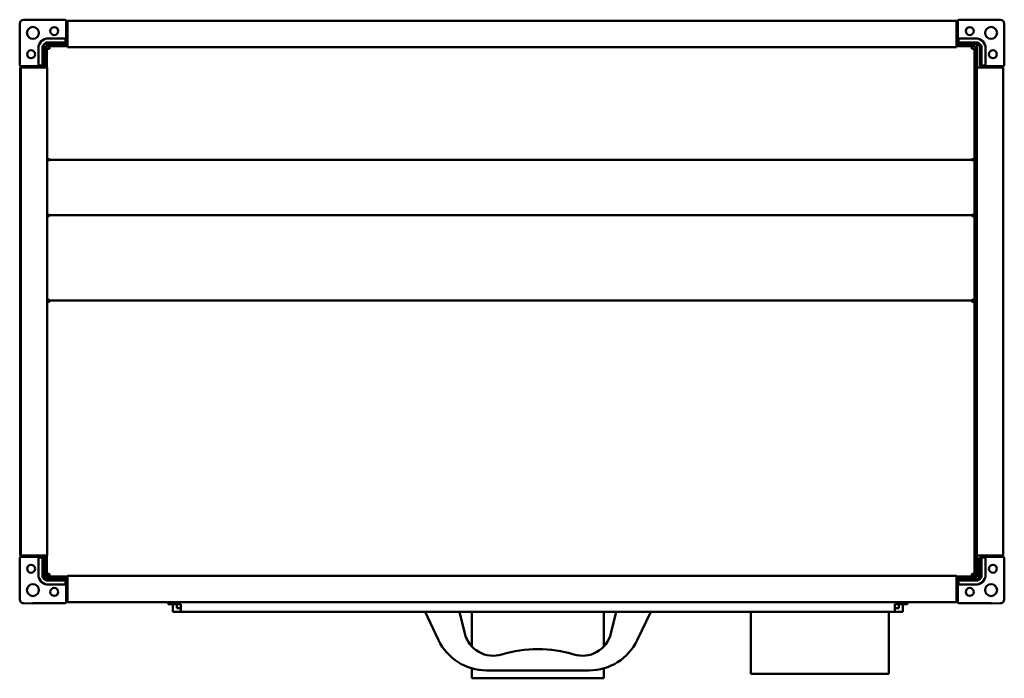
# Model space of a CAD drawing. Header units: millimetres. Extents: x 469 to 1211, y 346 to 842.
import ezdxf

# ---------------------------------------------------------------- set-up
doc = ezdxf.new("R2010")
doc.units = ezdxf.units.MM
doc.header["$LTSCALE"] = 4
doc.layers.add('Widoczne (ISO)', color=7, linetype='Continuous', lineweight=50)

msp = doc.modelspace()

# ---------------------------------------------------------------- linework, layer by layer
at = {"layer": 'Widoczne (ISO)'}
for p, q in [((469.01, 832.32), (469.03, 839.23)), ((472.03, 842.23), (478.94, 842.24)), ((479.17, 842.16), (503.4, 842.16)), ((504.1, 840.66), (503.6, 840.66)), ((504.1, 841.46), (504.1, 840.66)), ((504.1, 840.66), (505, 840.66)), ((504.1, 840.66), (504.1, 828.66)), ((505, 841.46), (505, 840.26)), ((505, 841.46), (1175, 841.46)), ((505, 822.46), (505, 840.26)), ((1175, 841.46), (1175, 840.26)), ((1175, 840.66), (1175.9, 840.66)), ((1175, 822.46), (1175, 840.26)), ((1175.9, 840.66), (1175.9, 841.46)), ((1175.9, 828.66), (1175.9, 840.66)), ((1176.4, 840.66), (1175.9, 840.66)), ((1176.6, 842.16), (1200.83, 842.16)), ((1201.06, 842.24), (1207.97, 842.23)), ((1210.97, 839.23), (1210.99, 832.32)), ((469.1, 807.86), (469.1, 832.08)), ((1210.9, 832.08), (1210.9, 807.86)), ((487.5, 820.76), (487.5, 823.76)), ((490.5, 823.76), (487.5, 823.76)), ((490.1, 824.16), (503.4, 824.16)), ((490.5, 823.76), (505, 823.76)), ((490.6, 828.15), (503.6, 828.15)), ((503.4, 825.05), (490.6, 825.05)), ((503.6, 828.66), (503.6, 828.16)), ((503.6, 828.16), (503.6, 825.1)), ((503.6, 825.1), (503.6, 825.08)), ((505, 825.66), (504.08, 825.66)), ((504.1, 824.9), (504.1, 825.66)), ((1175.92, 825.66), (1175, 825.66)), ((1175, 823.76), (1187.5, 823.76)), ((1175.9, 825.66), (1175.9, 824.9)), ((1176.4, 828.16), (1176.4, 828.66)), ((1176.4, 825.1), (1176.4, 828.16)), ((1176.4, 828.15), (1189.4, 828.15)), ((1176.4, 825.08), (1176.4, 825.1)), ((1189.4, 825.05), (1176.6, 825.05)), ((1176.6, 824.16), (1189.9, 824.16)), ((1187.5, 823.76), (1190.5, 823.76)), ((1190.5, 820.76), (1190.5, 823.76)), ((483.11, 807.66), (483.11, 820.66)), ((486.21, 820.66), (486.21, 807.86)), ((487.1, 807.86), (487.1, 821.16)), ((487.5, 820.76), (487.5, 806.26)), ((490.5, 822.26), (489, 822.26)), ((489, 822.26), (489, 820.76)), ((489, 806.26), (489, 820.76)), ((489.5, 806.26), (489.5, 820.26)), ((489.5, 820.26), (491.5, 820.26)), ((490.5, 822.26), (505, 822.26)), ((491.5, 820.26), (491.5, 822.26)), ((505, 822.46), (505, 821.46)), ((505, 821.46), (1175, 821.46)), ((1175, 822.46), (1175, 821.46)), ((1175, 822.26), (1187.5, 822.26)), ((1186.5, 822.26), (1186.5, 820.26)), ((1186.5, 820.26), (1188.5, 820.26)), ((1187.5, 822.26), (1189, 822.26)), ((1188.5, 820.26), (1188.5, 737.09)), ((1189, 820.76), (1189, 822.26)), ((1189, 423.76), (1189, 820.76)), ((1190.5, 806.26), (1190.5, 820.76)), ((1192.9, 821.16), (1192.9, 807.86)), ((1193.79, 807.86), (1193.79, 820.66)), ((1196.89, 820.66), (1196.89, 807.66)), ((469.3, 806.26), (469.8, 806.26)), ((469.3, 806.26), (469.3, 438.26)), ((470.6, 807.16), (469.8, 807.16)), ((469.8, 806.26), (471, 806.26)), ((469.8, 438.26), (469.8, 806.26)), ((470.6, 807.66), (470.6, 807.16)), ((482.6, 807.16), (470.6, 807.16)), ((470.6, 806.26), (470.6, 807.16)), ((488.8, 806.26), (471, 806.26)), ((483.1, 807.66), (482.6, 807.66)), ((486.16, 807.66), (483.1, 807.66)), ((485.6, 807.17), (485.6, 806.26)), ((485.6, 807.16), (486.36, 807.16)), ((486.18, 807.66), (486.16, 807.66)), ((488.8, 806.26), (489.8, 806.26)), ((489.8, 438.26), (489.8, 806.26)), ((1188.8, 806.26), (1188.5, 806.26)), ((1188.8, 806.26), (1189, 806.26)), ((1190.22, 806.26), (1190.22, 438.26)), ((1190.22, 806.26), (1191.2, 806.26)), ((1209, 806.26), (1191.2, 806.26)), ((1193.64, 807.16), (1194.4, 807.16)), ((1193.84, 807.66), (1193.82, 807.66)), ((1196.9, 807.66), (1193.84, 807.66)), ((1194.4, 806.26), (1194.4, 807.17)), ((1197.4, 807.66), (1196.9, 807.66)), ((1209.4, 807.16), (1197.4, 807.16)), ((1209, 806.26), (1210.2, 806.26)), ((1209.4, 807.16), (1209.4, 807.66)), ((1209.4, 807.16), (1209.4, 806.26)), ((1210.2, 807.16), (1209.4, 807.16)), ((1210.2, 806.26), (1210.2, 438.26)), ((491.5, 737.09), (489.8, 737.09)), ((491.5, 736.38), (489.8, 736.38)), ((491.5, 737.09), (491.5, 736.67)), ((1186.5, 736.67), (491.5, 736.67)), ((491.5, 736.38), (491.5, 736.67)), ((1186.5, 737.09), (1188.5, 737.09)), ((1186.5, 737.09), (1186.5, 736.67)), ((1186.5, 736.67), (1186.5, 736.38)), ((1186.5, 736.38), (1188.5, 736.38)), ((1188.2, 736.38), (1188.2, 737.09)), ((1188.5, 736.38), (1188.5, 695.12)), ((491.5, 695.12), (489.8, 695.12)), ((491.5, 694.83), (489.8, 694.83)), ((491.5, 694.24), (489.8, 694.24)), ((491.5, 695.12), (491.5, 694.83)), ((491.5, 694.83), (1186.5, 694.83)), ((491.5, 694.24), (491.5, 694.83)), ((1186.5, 695.12), (1186.5, 694.83)), ((1186.5, 695.12), (1188.5, 695.12)), ((1188.5, 694.83), (1186.5, 694.83)), ((1186.5, 694.83), (1186.5, 694.24)), ((1186.5, 694.24), (1188.5, 694.24)), ((1188.5, 695.12), (1188.5, 694.83)), ((1188.5, 694.24), (1188.5, 694.83)), ((1188.5, 694.24), (1188.5, 631.07)), ((491.5, 631.07), (489.8, 631.07)), ((491.5, 631.07), (491.5, 630.48)), ((1188.5, 631.07), (1186.5, 631.07)), ((1186.5, 631.07), (1186.5, 630.48)), ((1188.5, 630.36), (1188.5, 631.07)), ((491.5, 630.36), (489.8, 630.36)), ((489.8, 629.66), (491.5, 629.66)), ((491.5, 630.48), (1186.5, 630.48)), ((491.5, 629.66), (491.5, 630.48)), ((1186.5, 630.48), (1186.5, 629.66)), ((1186.5, 630.36), (1188.5, 630.36)), ((1186.5, 629.66), (1188.5, 629.66)), ((1188.16, 629.66), (1188.16, 630.36)), ((1188.2, 629.66), (1188.2, 630.36)), ((1188.5, 629.66), (1188.5, 424.48)), ((469.8, 438.26), (469.3, 438.26)), ((471, 438.26), (469.8, 438.26)), ((470.6, 437.36), (470.6, 438.26)), ((471, 438.26), (488.8, 438.26)), ((485.6, 438.26), (485.6, 437.34)), ((487.5, 438.26), (487.5, 423.76)), ((489.8, 438.26), (488.8, 438.26)), ((489, 423.76), (489, 438.26)), ((489.5, 424.48), (489.5, 438.26)), ((1188.5, 438.26), (1188.8, 438.26)), ((1189, 438.26), (1188.8, 438.26)), ((1191.2, 438.26), (1190.22, 438.26)), ((1190.5, 423.76), (1190.5, 438.26)), ((1191.2, 438.26), (1209, 438.26)), ((1194.4, 437.34), (1194.4, 438.26)), ((1210.2, 438.26), (1209, 438.26)), ((1209.4, 438.26), (1209.4, 437.36)), ((469.1, 412.43), (469.1, 436.66)), ((469.8, 437.36), (470.6, 437.36)), ((470.6, 437.36), (482.6, 437.36)), ((470.6, 437.36), (470.6, 436.86)), ((482.6, 436.86), (483.1, 436.86)), ((483.1, 436.86), (486.16, 436.86)), ((483.11, 423.86), (483.11, 436.86)), ((486.36, 437.36), (485.6, 437.36)), ((486.16, 436.86), (486.18, 436.86)), ((486.21, 436.66), (486.21, 423.86)), ((487.1, 423.36), (487.1, 436.66)), ((487.1, 435.76), (487.5, 435.76)), ((1190.5, 435.76), (1192, 435.76)), ((1192, 435.76), (1192, 421.21)), ((1192.9, 436.66), (1192.9, 423.36)), ((1194.4, 437.36), (1193.64, 437.36)), ((1193.79, 423.86), (1193.79, 436.66)), ((1193.82, 436.86), (1193.84, 436.86)), ((1193.84, 436.86), (1196.9, 436.86)), ((1196.89, 436.86), (1196.89, 423.86)), ((1196.9, 436.86), (1197.4, 436.86)), ((1197.4, 437.36), (1209.4, 437.36)), ((1209.4, 437.36), (1210.2, 437.36)), ((1209.4, 436.86), (1209.4, 437.36)), ((1210.9, 436.66), (1210.9, 412.43)), ((489, 423.76), (487.5, 423.76)), ((487.5, 423.76), (487.5, 422.26)), ((489, 423.76), (489, 422.83)), ((491.5, 424.48), (489.5, 424.48)), ((491.5, 422.48), (491.5, 424.48)), ((505, 422.06), (505, 423.06)), ((1175, 423.06), (505, 423.06)), ((1175, 422.06), (1175, 423.06)), ((1186.5, 424.48), (1188.5, 424.48)), ((1186.5, 424.48), (1186.5, 422.48)), ((1188.16, 422.83), (1188.16, 424.48)), ((1189, 423.76), (1190.5, 423.76)), ((1190.5, 422.26), (1190.5, 423.76)), ((489, 422.26), (487.5, 422.26)), ((488.6, 420.76), (489, 420.76)), ((491.5, 422.83), (489, 422.83)), ((489, 422.26), (494, 422.26)), ((489, 420.76), (489, 422.26)), ((494, 420.76), (489, 420.76)), ((503.4, 420.36), (490.1, 420.36)), ((490.6, 419.47), (503.4, 419.47)), ((503.6, 416.37), (490.6, 416.37)), ((505, 422.48), (491.5, 422.48)), ((505, 422.26), (494, 422.26)), ((505, 420.76), (494, 420.76)), ((503.6, 419.44), (503.6, 419.42)), ((503.6, 419.42), (503.6, 416.36)), ((503.6, 416.36), (503.6, 415.86)), ((504.08, 418.86), (505, 418.86)), ((504.1, 418.86), (504.1, 419.61)), ((504.1, 415.86), (504.1, 403.86)), ((505, 422.06), (505, 404.26)), ((1186.5, 422.48), (1175, 422.48)), ((1184, 422.26), (1175, 422.26)), ((1175, 422.06), (1175, 404.26)), ((1184, 420.76), (1175, 420.76)), ((1175, 418.86), (1175.92, 418.86)), ((1175.9, 419.61), (1175.9, 418.86)), ((1175.9, 403.86), (1175.9, 415.86)), ((1176.4, 419.42), (1176.4, 419.44)), ((1176.4, 416.36), (1176.4, 419.42)), ((1189.4, 416.37), (1176.4, 416.37)), ((1176.4, 415.86), (1176.4, 416.36)), ((1189.9, 420.36), (1176.6, 420.36)), ((1176.6, 419.47), (1189.4, 419.47)), ((1184, 422.26), (1189, 422.26)), ((1189, 420.76), (1184, 420.76)), ((1188.16, 422.83), (1186.5, 422.83)), ((1190.5, 422.26), (1189, 422.26)), ((1189, 420.76), (1189, 422.26)), ((1189, 420.76), (1191.4, 420.76)), ((469.03, 405.28), (469.01, 412.2)), ((1210.99, 412.2), (1210.97, 405.28)), ((478.94, 402.27), (472.03, 402.28)), ((503.4, 402.36), (479.17, 402.36)), ((503.6, 403.86), (504.1, 403.86)), ((505, 403.86), (504.1, 403.86)), ((504.1, 403.86), (504.1, 403.06)), ((505, 403.06), (505, 404.26)), ((1175, 403.06), (505, 403.06)), ((581, 401.76), (581, 403.06)), ((584, 401.76), (581, 401.76)), ((584, 403.06), (584, 401.76)), ((584.5, 401.76), (584.5, 403.06)), ((584.5, 395.76), (584.5, 401.76)), ((587.5, 401.76), (584.5, 401.76)), ((587.5, 403.06), (587.5, 401.76)), ((587.5, 401.76), (587.5, 398.76)), ((588, 401.76), (588, 403.06)), ((590.5, 401.76), (588, 401.76)), ((590.5, 401.76), (590.5, 395.76)), ((1131, 401.76), (1128.5, 401.76)), ((1128.5, 395.76), (1128.5, 401.76)), ((1131, 403.06), (1131, 401.76)), ((1131.5, 401.76), (1131.5, 403.06)), ((1134.5, 401.76), (1131.5, 401.76)), ((1131.5, 398.76), (1131.5, 401.76)), ((1134.5, 403.06), (1134.5, 401.76)), ((1134.5, 395.76), (1134.5, 401.76)), ((1135, 401.76), (1135, 403.06)), ((1135, 401.76), (1138, 401.76)), ((1138, 403.06), (1138, 401.76)), ((1175, 403.06), (1175, 404.26)), ((1175.9, 403.86), (1175, 403.86)), ((1175.9, 403.86), (1176.4, 403.86)), ((1175.9, 403.06), (1175.9, 403.86)), ((1200.83, 402.36), (1176.6, 402.36)), ((1207.97, 402.28), (1201.06, 402.27)), ((590.5, 395.76), (584.5, 395.76)), ((590.5, 398.76), (587.5, 398.76)), ((590.5, 395.76), (1128.5, 395.76)), ((774.5, 395.76), (784.63, 374.53)), ((804.41, 379.63), (800.5, 395.76)), ((809.7, 395.76), (809.7, 369.8)), ((909.3, 395.76), (909.3, 369.8)), ((918.5, 395.76), (914.59, 379.63)), ((934.37, 374.53), (944.5, 395.76)), ((1020, 349.26), (1020, 395.76)), ((1124, 349.26), (1124, 395.76)), ((1128.5, 398.76), (1131.5, 398.76)), ((1128.5, 395.76), (1134.5, 395.76)), ((909.3, 356.17), (909.3, 356.17)), ((809.7, 353.32), (809.7, 345.76)), ((820.73, 351.76), (898.27, 351.76)), ((909.3, 353.31), (909.3, 345.76)), ((1020, 349.26), (1124, 349.26)), ((809.7, 345.76), (909.3, 345.76))]:
    msp.add_line(p, q, dxfattribs=at)
for centre, radius in [((479, 832.26), 4.5), ((495.1, 833.66), 3), ((1184.9, 833.66), 3), ((1201, 832.26), 4.5), ((477.6, 816.16), 3), ((1202.4, 816.16), 3), ((477.6, 428.36), 3), ((1202.4, 428.36), 3), ((479, 412.26), 4.5), ((1201, 412.26), 4.5), ((495.1, 410.86), 3), ((1184.9, 410.86), 3)]:
    msp.add_circle(centre, radius, dxfattribs=at)
for centre, radius, start, end in [((503.4, 841.46), 0.7, 0, 90), ((1176.6, 841.46), 0.7, 90, 180), ((490.6, 820.66), 7.49, 90, 180), ((490.1, 821.16), 3, 90, 119.92643), ((503.6, 828.66), 0.5, 270, 0), ((1176.4, 828.66), 0.5, 180, 270), ((1189.4, 820.66), 7.49, 0, 90), ((1189.9, 821.16), 3, 0, 90), ((490.1, 821.16), 3, 150.07357, 180), ((469.8, 807.86), 0.7, 180, 270), ((482.6, 807.66), 0.5, 270, 0), ((1197.4, 807.66), 0.5, 180, 270), ((1210.2, 807.86), 0.7, 270, 0), ((469.8, 436.66), 0.7, 90, 180), ((482.6, 436.86), 0.5, 0, 90), ((1197.4, 436.86), 0.5, 90, 180), ((1210.2, 436.66), 0.7, 0, 90), ((490.6, 423.86), 7.49, 180, 270), ((490.1, 423.36), 3, 180, 270), ((1189.4, 423.86), 7.49, 270, 0), ((1189.9, 423.36), 3, 270, 0), ((503.6, 415.86), 0.5, 0, 90), ((1176.4, 415.86), 0.5, 90, 180), ((503.4, 403.06), 0.7, 270, 0), ((1176.6, 403.06), 0.7, 180, 270), ((825.86, 384.83), 22.07, 193.62699, 287.2391), ((893.14, 384.83), 22.07, 252.7609, 346.37301), ((820.73, 391.76), 40, 205.51387, 270), ((898.27, 391.76), 40, 270, 334.48613), ((858.86, 278.48), 89.28, 89.58894, 107.2391), ((860.14, 278.48), 89.28, 72.7609, 90.41106)]:
    msp.add_arc(centre, radius, start, end, dxfattribs=at)
for centre, major_axis, ratio, start_param, end_param in [((472.02, 839.24), (2.12, 2.12), 0.996195, 0.785398, 2.356194), ((1207.98, 839.24), (2.12, -2.12), 0.996195, 0.785398, 2.356194), ((503.4, 824.9), (0, -0.745), 0.939693, 0, 1.570796), ((503.4, 825.81), (0, -0.745), 0.939693, 0.289752, 1.361396), ((1176.6, 824.9), (0, -0.745), 0.939693, 4.712389, 6.283185), ((1176.6, 825.81), (0, -0.745), 0.939693, 4.921789, 5.993434), ((485.45, 807.86), (0.745, 0), 0.939693, 4.921789, 5.993434), ((486.36, 807.86), (0.745, 0), 0.939693, 4.712389, 6.283185), ((1193.64, 807.86), (-0.745, 0), 0.939693, 0, 1.570796), ((1194.55, 807.86), (-0.745, 0), 0.939693, 0.289752, 1.361396), ((485.45, 436.66), (0.745, 0), 0.939693, 0.289752, 1.361396), ((486.36, 436.66), (0.745, 0), 0.939693, 0, 1.570796), ((1193.64, 436.66), (-0.745, 0), 0.939693, 4.712389, 6.283185), ((1194.55, 436.66), (-0.745, 0), 0.939693, 4.921789, 5.993434), ((503.4, 419.61), (0, 0.745), 0.939693, 4.712389, 6.283185), ((503.4, 418.7), (0, 0.745), 0.939693, 4.921789, 5.993434), ((1176.6, 419.61), (0, 0.745), 0.939693, 0, 1.570796), ((1176.6, 418.7), (0, 0.745), 0.939693, 0.289752, 1.361396), ((472.02, 405.28), (-2.12, 2.12), 0.996195, 0.785398, 2.356194), ((1207.98, 405.28), (-2.12, -2.12), 0.996195, 0.785398, 2.356194)]:
    msp.add_ellipse(centre, major_axis=major_axis, ratio=ratio, start_param=start_param, end_param=end_param, dxfattribs=at)
for points, knots in [([(479.17, 842.16), (479.13, 842.17), (479.1, 842.19), (479.02, 842.21), (478.98, 842.23), (478.94, 842.24)], [0, 0, 0, 0, 0.01249515, 0.01249515, 0.0249903, 0.0249903, 0.0249903, 0.0249903]), ([(1201.06, 842.24), (1201.02, 842.23), (1200.98, 842.21), (1200.9, 842.19), (1200.87, 842.17), (1200.83, 842.16)], [0, 0, 0, 0, 0.01249515, 0.01249515, 0.0249903, 0.0249903, 0.0249903, 0.0249903]), ([(469.01, 832.32), (469.03, 832.28), (469.04, 832.24), (469.07, 832.16), (469.09, 832.12), (469.1, 832.08)], [0, 0, 0, 0, 0.01249515, 0.01249515, 0.0249903, 0.0249903, 0.0249903, 0.0249903]), ([(1210.9, 832.08), (1210.91, 832.12), (1210.93, 832.16), (1210.96, 832.24), (1210.97, 832.28), (1210.99, 832.32)], [0, 0, 0, 0, 0.01249515, 0.01249515, 0.0249903, 0.0249903, 0.0249903, 0.0249903]), ([(486.22, 821.31), (486.24, 821.77), (486.34, 822.23), (486.71, 823.12), (487, 823.54), (487.71, 824.26), (488.13, 824.54), (489.02, 824.92), (489.48, 825.02), (489.94, 825.04)], [0.0000002, 0.0000002, 0.0000002, 0.0000002, 0.138614, 0.138614, 0.2902546, 0.2902546, 0.4411619, 0.4411619, 0.5810662, 0.5810662, 0.5810662, 0.5810662]), ([(490.1, 825.04), (490.07, 825.04), (490.05, 825.04), (490, 825.04), (489.97, 825.04), (489.94, 825.04)], [-0.01558465, -0.01558465, -0.01558465, -0.01558465, -0.00779233, -0.00779233, 0, 0, 0, 0]), ([(490.6, 825.05), (490.52, 825.05), (490.43, 825.05), (490.27, 825.05), (490.18, 825.05), (490.1, 825.04)], [0, 0, 0, 0, 0.02497584, 0.02497584, 0.04995141, 0.04995141, 0.04995141, 0.04995141]), ([(1189.9, 825.04), (1189.82, 825.05), (1189.73, 825.05), (1189.57, 825.05), (1189.48, 825.05), (1189.4, 825.05)], [0.00000127, 0.00000127, 0.00000127, 0.00000127, 0.02497637, 0.02497637, 0.04995171, 0.04995171, 0.04995171, 0.04995171]), ([(1189.9, 825.04), (1189.93, 825.04), (1189.95, 825.04), (1190, 825.04), (1190.03, 825.04), (1190.06, 825.04)], [0.00000127, 0.00000127, 0.00000127, 0.00000127, 0.0077936, 0.0077936, 0.01558592, 0.01558592, 0.01558592, 0.01558592]), ([(1190.06, 825.04), (1190.52, 825.02), (1190.97, 824.92), (1191.86, 824.54), (1192.29, 824.26), (1193, 823.55), (1193.28, 823.13), (1193.66, 822.24), (1193.76, 821.78), (1193.78, 821.31)], [0.0000002, 0.0000002, 0.0000002, 0.0000002, 0.138614, 0.138614, 0.2902546, 0.2902546, 0.4411619, 0.4411619, 0.5810662, 0.5810662, 0.5810662, 0.5810662]), ([(486.21, 821.16), (486.21, 821.18), (486.21, 821.21), (486.21, 821.26), (486.21, 821.29), (486.22, 821.31)], [0.00000127, 0.00000127, 0.00000127, 0.00000127, 0.0077936, 0.0077936, 0.01558592, 0.01558592, 0.01558592, 0.01558592]), ([(486.21, 821.16), (486.21, 821.07), (486.21, 820.99), (486.21, 820.82), (486.21, 820.74), (486.21, 820.66)], [0.00000127, 0.00000127, 0.00000127, 0.00000127, 0.02497637, 0.02497637, 0.04995171, 0.04995171, 0.04995171, 0.04995171]), ([(1193.79, 821.16), (1193.79, 821.18), (1193.79, 821.21), (1193.79, 821.26), (1193.79, 821.29), (1193.78, 821.31)], [-0.01558465, -0.01558465, -0.01558465, -0.01558465, -0.00779233, -0.00779233, 0, 0, 0, 0]), ([(1193.79, 820.66), (1193.79, 820.74), (1193.79, 820.82), (1193.79, 820.99), (1193.79, 821.07), (1193.79, 821.16)], [0, 0, 0, 0, 0.02497584, 0.02497584, 0.04995141, 0.04995141, 0.04995141, 0.04995141]), ([(486.21, 423.86), (486.21, 423.77), (486.21, 423.69), (486.21, 423.52), (486.21, 423.44), (486.21, 423.36)], [0, 0, 0, 0, 0.02497584, 0.02497584, 0.04995141, 0.04995141, 0.04995141, 0.04995141]), ([(486.21, 423.36), (486.21, 423.33), (486.21, 423.3), (486.21, 423.25), (486.21, 423.23), (486.22, 423.2)], [-0.01558465, -0.01558465, -0.01558465, -0.01558465, -0.00779233, -0.00779233, 0, 0, 0, 0]), ([(489.94, 419.47), (489.48, 419.49), (489.03, 419.59), (488.14, 419.97), (487.71, 420.25), (487, 420.97), (486.72, 421.39), (486.34, 422.28), (486.24, 422.74), (486.22, 423.2)], [0.0000002, 0.0000002, 0.0000002, 0.0000002, 0.138614, 0.138614, 0.2902546, 0.2902546, 0.4411619, 0.4411619, 0.5810662, 0.5810662, 0.5810662, 0.5810662]), ([(1193.78, 423.2), (1193.76, 422.74), (1193.66, 422.28), (1193.29, 421.39), (1193, 420.97), (1192.29, 420.26), (1191.87, 419.97), (1190.98, 419.6), (1190.52, 419.49), (1190.06, 419.47)], [0.0000002, 0.0000002, 0.0000002, 0.0000002, 0.138614, 0.138614, 0.2902546, 0.2902546, 0.4411619, 0.4411619, 0.5810662, 0.5810662, 0.5810662, 0.5810662]), ([(1193.79, 423.36), (1193.79, 423.33), (1193.79, 423.3), (1193.79, 423.25), (1193.79, 423.23), (1193.78, 423.2)], [0.00000127, 0.00000127, 0.00000127, 0.00000127, 0.0077936, 0.0077936, 0.01558592, 0.01558592, 0.01558592, 0.01558592]), ([(1193.79, 423.36), (1193.79, 423.44), (1193.79, 423.52), (1193.79, 423.69), (1193.79, 423.77), (1193.79, 423.86)], [0.00000127, 0.00000127, 0.00000127, 0.00000127, 0.02497637, 0.02497637, 0.04995171, 0.04995171, 0.04995171, 0.04995171]), ([(490.1, 419.47), (490.07, 419.47), (490.05, 419.47), (490, 419.47), (489.97, 419.47), (489.94, 419.47)], [0.00000127, 0.00000127, 0.00000127, 0.00000127, 0.0077936, 0.0077936, 0.01558592, 0.01558592, 0.01558592, 0.01558592]), ([(490.1, 419.47), (490.18, 419.47), (490.27, 419.47), (490.43, 419.47), (490.52, 419.47), (490.6, 419.47)], [0.00000127, 0.00000127, 0.00000127, 0.00000127, 0.02497637, 0.02497637, 0.04995171, 0.04995171, 0.04995171, 0.04995171]), ([(1189.4, 419.47), (1189.48, 419.47), (1189.57, 419.47), (1189.73, 419.47), (1189.82, 419.47), (1189.9, 419.47)], [0, 0, 0, 0, 0.02497584, 0.02497584, 0.04995141, 0.04995141, 0.04995141, 0.04995141]), ([(1189.9, 419.47), (1189.93, 419.47), (1189.95, 419.47), (1190, 419.47), (1190.03, 419.47), (1190.06, 419.47)], [-0.01558465, -0.01558465, -0.01558465, -0.01558465, -0.00779233, -0.00779233, 0, 0, 0, 0]), ([(469.1, 412.43), (469.09, 412.39), (469.07, 412.35), (469.04, 412.27), (469.03, 412.24), (469.01, 412.2)], [0, 0, 0, 0, 0.01249515, 0.01249515, 0.0249903, 0.0249903, 0.0249903, 0.0249903]), ([(1210.99, 412.2), (1210.97, 412.24), (1210.96, 412.27), (1210.93, 412.35), (1210.91, 412.39), (1210.9, 412.43)], [0, 0, 0, 0, 0.01249515, 0.01249515, 0.0249903, 0.0249903, 0.0249903, 0.0249903]), ([(478.94, 402.27), (478.98, 402.29), (479.02, 402.3), (479.1, 402.33), (479.13, 402.34), (479.17, 402.36)], [0, 0, 0, 0, 0.01249515, 0.01249515, 0.0249903, 0.0249903, 0.0249903, 0.0249903]), ([(1200.83, 402.36), (1200.87, 402.34), (1200.9, 402.33), (1200.98, 402.3), (1201.02, 402.29), (1201.06, 402.27)], [0, 0, 0, 0, 0.01249515, 0.01249515, 0.0249903, 0.0249903, 0.0249903, 0.0249903])]:
    msp.add_open_spline(points, degree=3, knots=knots, dxfattribs=at)
for points in [[(503.6, 825.08), (503.53, 825.06), (503.47, 825.05), (503.4, 825.05)], [(1176.6, 825.05), (1176.53, 825.05), (1176.47, 825.06), (1176.4, 825.08)], [(486.21, 807.86), (486.21, 807.79), (486.2, 807.72), (486.18, 807.66)], [(1193.82, 807.66), (1193.8, 807.72), (1193.79, 807.79), (1193.79, 807.86)], [(486.18, 436.86), (486.2, 436.79), (486.21, 436.72), (486.21, 436.66)], [(1193.79, 436.66), (1193.79, 436.72), (1193.8, 436.79), (1193.82, 436.86)], [(503.4, 419.47), (503.47, 419.47), (503.53, 419.46), (503.6, 419.44)], [(1176.4, 419.44), (1176.47, 419.46), (1176.53, 419.47), (1176.6, 419.47)]]:
    msp.add_open_spline(points, degree=3, dxfattribs=at)

doc.saveas('drawing.dxf')
